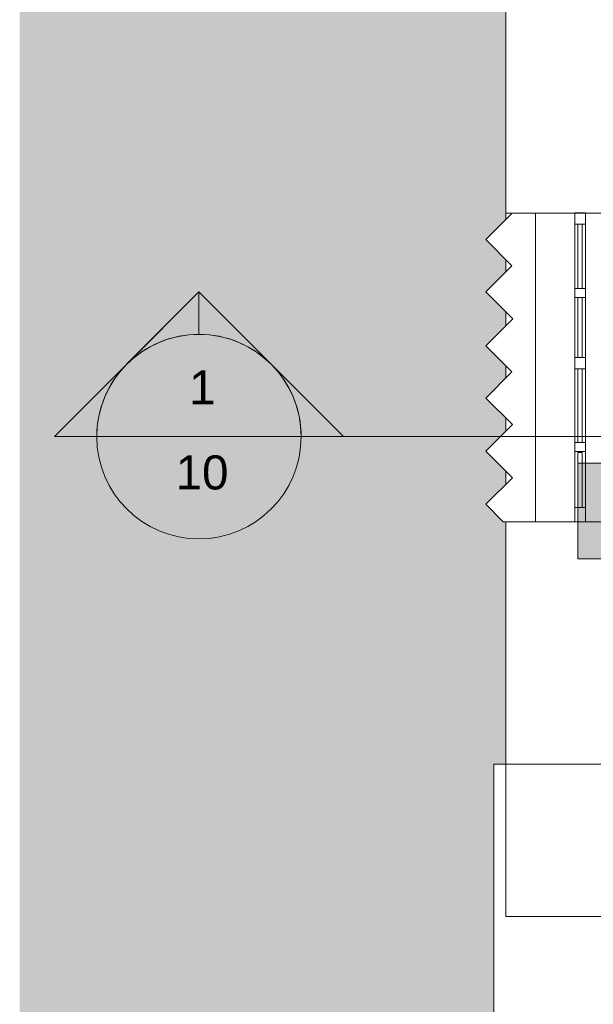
# Model space of a CAD drawing. Header units: metres. Extents: x 2.9 to 42.3, y -72.9 to -49.3.
# Tile 22 of 256: x 2.9 to 5.4, y -68.9 to -64.6. Entities that reach past the tile are written whole.
import ezdxf

# ---------------------------------------------------------------- set-up
doc = ezdxf.new("R2010")
doc.units = ezdxf.units.M
for name, color, linetype, lineweight in [('A-FLOR', 7, 'Continuous', 18), ('A-FLOR-PATT', 7, 'Continuous', 18), ('A-GENM', 7, 'Continuous', 18), ('A-GLAZ', 7, 'Continuous', 18), ('A-WALL', 7, 'Continuous', 18), ('G-ANNO-SYMB', 7, 'Continuous', 9)]:
    doc.layers.add(name, color=color, linetype=linetype, lineweight=lineweight)
doc.layers.add('M-EQPM-IDEN', color=1, linetype='Continuous', lineweight=9, true_color=0xff0000)
doc.styles.add('Arial', font='arial.ttf', dxfattribs={"height": 0.15})

# ---------------------------------------------------------------- blocks, each defined once
blk = doc.blocks.new('Paredes 15 - Paredes 6-6874455-2PAV')
at = {"layer": 'A-WALL', "color": 253, "true_color": 0xaaaaaa}
for p, q in [((5.0187, -63.781), (5.0187, -65.4145)), ((5.0187, -65.4145), (5.0476, -65.4145)), ((5.1503, -65.4145), (5.5087, -65.4145)), ((5.0187, -66.772), (5.0187, -67.8384)), ((5.5087, -66.772), (5.1503, -66.772)), ((5.0187, -67.8384), (5.0187, -68.5084)), ((5.4705, -67.8392), (4.9663, -67.8392)), ((4.9663, -67.8392), (4.9663, -69.0014)), ((5.0187, -68.5084), (5.5087, -68.5084))]:
    blk.add_line(p, q, dxfattribs=at)
blk = doc.blocks.new('brises5 - brises-6874583-2PAV')
at = {"layer": 'A-GENM', "color": 253, "true_color": 0xaaaaaa}
for p, q in [((5.0476, -65.4145), (4.9313, -65.5307)), ((5.1503, -65.4145), (5.0476, -65.4145)), ((5.1503, -66.772), (5.1503, -65.4145)), ((4.9313, -65.5307), (5.0461, -65.6455)), ((5.0461, -65.6455), (4.9313, -65.7602)), ((4.9313, -65.7602), (5.0503, -65.8792)), ((5.0503, -65.8792), (4.9313, -65.9982)), ((4.9313, -65.9982), (5.0461, -66.1129)), ((5.0461, -66.1129), (4.9313, -66.2277)), ((4.9313, -66.2277), (5.0482, -66.3446)), ((5.0482, -66.3446), (4.9313, -66.4614)), ((4.9313, -66.4614), (5.0482, -66.5783)), ((5.0482, -66.5783), (4.9313, -66.6952)), ((4.9313, -66.6952), (5.0081, -66.772)), ((5.0081, -66.772), (5.1503, -66.772))]:
    blk.add_line(p, q, dxfattribs=at)
blk = doc.blocks.new('Janelas 8 - Janelas 3-7856239-2PAV')
at = {"layer": 'A-GLAZ', "color": 253, "true_color": 0xaaaaaa}
for p, q in [((5.3234, -65.4135), (5.3234, -65.4635)), ((5.3704, -65.4135), (5.3234, -65.4135)), ((5.3704, -65.4635), (5.3704, -65.4135)), ((5.3234, -65.4635), (5.3704, -65.4635)), ((5.3234, -65.7459), (5.3234, -65.4635)), ((5.3368, -65.4635), (5.3368, -65.7459)), ((5.3554, -65.4635), (5.3368, -65.4635)), ((5.3554, -65.7459), (5.3554, -65.4635)), ((5.3704, -65.4635), (5.3704, -65.7459)), ((5.3234, -65.7459), (5.3234, -65.7859)), ((5.3704, -65.7459), (5.3234, -65.7459)), ((5.3368, -65.7459), (5.3554, -65.7459)), ((5.3704, -65.7859), (5.3704, -65.7459)), ((5.3234, -65.7859), (5.3704, -65.7859)), ((5.3234, -66.0496), (5.3234, -65.7859)), ((5.3368, -65.7859), (5.3368, -66.0496)), ((5.3554, -65.7859), (5.3368, -65.7859)), ((5.3554, -66.0496), (5.3554, -65.7859)), ((5.3704, -65.7859), (5.3704, -66.0496)), ((5.3234, -66.0496), (5.3234, -66.0996)), ((5.3704, -66.0496), (5.3234, -66.0496)), ((5.3368, -66.0496), (5.3554, -66.0496)), ((5.3704, -66.0996), (5.3704, -66.0496)), ((5.3234, -66.0996), (5.3704, -66.0996)), ((5.3234, -66.4232), (5.3234, -66.0996)), ((5.3368, -66.0996), (5.3368, -66.4232)), ((5.3554, -66.0996), (5.3368, -66.0996)), ((5.3554, -66.4232), (5.3554, -66.0996)), ((5.3704, -66.0996), (5.3704, -66.4232)), ((5.3234, -66.4232), (5.3234, -66.4632)), ((5.3704, -66.4232), (5.3234, -66.4232)), ((5.3368, -66.4232), (5.3554, -66.4232)), ((5.3704, -66.4632), (5.3704, -66.4232)), ((5.3234, -66.4632), (5.3704, -66.4632)), ((5.3234, -66.7096), (5.3234, -66.4632)), ((5.3368, -66.4669), (5.3368, -66.7096)), ((5.3554, -66.4669), (5.3368, -66.4669)), ((5.3554, -66.7096), (5.3554, -66.4669)), ((5.3704, -66.4632), (5.3704, -66.7096)), ((5.3234, -66.7096), (5.3234, -66.772)), ((5.3704, -66.7096), (5.3234, -66.7096)), ((5.3368, -66.7096), (5.3554, -66.7096)), ((5.3704, -66.772), (5.3704, -66.7096)), ((5.3234, -66.772), (5.3704, -66.772))]:
    blk.add_line(p, q, dxfattribs=at)
blk = doc.blocks.new('4 GRE - ESCOLA DE CINEMA E AUDIOVISUAL CINE REX R07_rvt-1-2PAV')
at = {"layer": 'A-FLOR-PATT', "true_color": 0xeff0f0}
h = blk.add_hatch(dxfattribs=at)
h.set_pattern_fill('FP_1', style=0, pattern_type=2)
h.set_pattern_definition([(50, (21.555, -62.929), (0.5465545, -0.047815), [0.05715, -0.62865]), (355, (21.555, -62.929), (-0.105728, 0.573166), [0.04572, -0.50292]), (100.451, (21.601, -62.933), (0.440828, 0.525349), [0.04857, -0.53427]), (46.184, (21.555, -62.776), (0.813237, -0.12613), [0.08573, -0.94298]), (96.636, (21.623, -62.787), (0.712212, 0.742287), [0.07286, -0.80141]), (351.184, (21.555, -62.776), (0.712217, 0.742274), [0.06858, -0.75438]), (21, (21.631, -62.814), (0.454846, -0.306795), [0.05715, -0.62865]), (326, (21.631, -62.814), (0.185405, 0.55256), [0.04572, -0.50292]), (71.451, (21.669, -62.84), (0.640251, 0.245763), [0.04857, -0.53427]), (37.5, (21.555, -62.929), (0.009261, 0.2536672), [0.02515, -0.47168, 0.02515, -0.48539, -0.50482]), (37.5, (21.555, -62.929), (0.009261, 0.2536672), [-1.007, 0.02515, -0.47968]), (7.5, (21.555, -62.929), (0.2004558, 0.300546), [0.02515, -0.26594, 0.02515, -0.46025, -0.1924]), (7.5, (21.555, -62.929), (0.2004558, 0.300546), [-0.77648, 0.02515, -0.16726]), (327.5, (21.385, -62.929), (0.4067682, -0.0171882), [0.02515, -0.16535, 0.02515, -0.56921, -0.78867]), (327.5, (21.385, -62.929), (0.4067682, -0.0171882), [-0.78486, 0.02515, -0.76352]), (317.5, (21.309, -62.929), (0.444383, 0.0762794), [0.02515, -0.2225, 0.02515, -0.36957, -0.56007]), (317.5, (21.309, -62.929), (0.444383, 0.0762794), [-0.64237, 0.02515, -0.53492])])
h.paths.add_polyline_path([(4.9663, -71.9414), (4.9663, -70.9344), (5.0187, -70.9344), (5.0187, -70.8774), (4.9097, -70.7685), (5.0187, -70.6596), (5.0187, -70.6479), (4.9076, -70.5368), (5.0187, -70.4258), (5.0187, -70.4141), (4.9076, -70.3031), (5.0187, -70.1921), (5.0187, -70.1804), (4.9076, -70.0694), (5.0187, -69.9583), (5.0187, -69.9467), (4.9076, -69.8356), (5.0187, -69.7246), (5.0187, -69.7129), (4.9076, -69.6019), (5.0187, -69.4909), (5.0187, -69.4792), (4.9076, -69.3682), (5.0187, -69.2571), (5.0187, -69.2455), (4.9076, -69.1344), (5.0187, -69.0234), (5.0187, -69.0014), (4.9663, -69.0014), (4.9663, -67.8392), (5.0187, -67.8384), (5.0187, -66.7719), (5.0081, -66.7719), (4.9313, -66.6952), (5.0187, -66.6078), (5.0187, -66.5488), (4.9313, -66.4614), (5.0187, -66.3741), (5.0187, -66.315), (4.9313, -66.2277), (5.0187, -66.1403), (5.0187, -66.0855), (4.9313, -65.9982), (5.0187, -65.9108), (5.0187, -65.8476), (4.9313, -65.7602), (5.0187, -65.6729), (5.0187, -65.618), (4.9313, -65.5307), (5.0187, -65.4433), (5.0187, -63.9077), (4.9673, -63.9077), (4.9673, -63.8115), (4.844, -63.8114), (4.844, -63.7103), (4.7173, -63.7102), (4.7173, -63.1603), (4.8142, -63.1603), (4.8142, -63.0619), (4.9058, -63.0619), (4.9058, -62.0623), (4.9258, -62.0623), (4.9258, -63.0619), (5.0087, -63.0619), (5.0087, -62.1494), (5.0187, -62.1494), (5.0187, -62.0619), (4.7173, -62.0619), (4.7173, -61.8715), (4.8673, -61.8715), (4.8673, -61.6915), (4.7173, -61.6915), (4.7173, -61.5145), (4.8503, -61.5145), (4.8503, -61.3315), (4.7173, -61.3315), (4.7173, -61.1515), (4.8673, -61.1515), (4.8673, -60.9715), (4.7173, -60.9715), (4.7173, -60.7915), (4.8673, -60.7915), (4.8673, -60.6115), (4.7173, -60.6115), (4.7173, -60.4215), (4.9058, -60.4215), (4.9058, -59.4215), (4.8142, -59.4215), (4.8142, -59.3222), (4.7173, -59.3222), (4.7173, -58.7715), (4.844, -58.7715), (4.844, -58.6715), (4.9673, -58.6715), (4.9673, -58.5715), (5.0187, -58.5715), (5.0187, -57.3816), (4.958, -57.3209), (5.0187, -57.2602), (5.0187, -57.1479), (4.958, -57.0872), (5.0187, -57.0265), (5.0187, -56.9141), (4.958, -56.8535), (5.0187, -56.7928), (5.0187, -56.6846), (4.958, -56.6239), (5.0187, -56.5632), (5.0187, -56.4467), (4.958, -56.386), (5.0187, -56.3253), (5.0187, -56.2171), (4.958, -56.1565), (5.0187, -56.0958), (5.0187, -56.0457), (5.0087, -56.0457), (5.0087, -54.838), (4.9663, -54.838), (4.9663, -53.5283), (4.9151, -53.528), (4.9936, -53.4495), (4.8768, -53.3326), (4.9936, -53.2157), (4.8768, -53.0989), (4.9936, -52.982), (4.8768, -52.8651), (4.9936, -52.7483), (4.8768, -52.6314), (4.9936, -52.5145), (4.8768, -52.3977), (4.9936, -52.2808), (4.8768, -52.1639), (4.9936, -52.0471), (4.9148, -51.9683), (4.9663, -51.968), (4.9663, -50.803), (4.9927, -50.803), (4.9927, -50.643), (5, -50.643), (4.9998, -50.5733), (5.159, -50.5733), (5.159, -50.571), (2.8781, -50.571), (2.8781, -71.9414), (4.9097, -71.9414)])
h.paths.add_polyline_path([(5.0087, -60.4215), (5.0087, -59.4241), (5.0187, -59.4241), (5.0187, -59.4215), (4.9258, -59.4215), (4.9258, -60.4215)])
at = {"layer": 'A-FLOR', "color": 253, "true_color": 0xaaaaaa}
for p, q in [((5.0187, -65.4433), (5.0187, -65.4145)), ((5.0187, -65.6729), (5.0187, -65.618)), ((5.0187, -65.9108), (5.0187, -65.8476)), ((5.0187, -66.1403), (5.0187, -66.0855)), ((5.0187, -66.3741), (5.0187, -66.315)), ((5.0187, -66.6078), (5.0187, -66.5488))]:
    blk.add_line(p, q, dxfattribs=at)
at = {"layer": 'A-GENM', "color": 253, "lineweight": 18, "true_color": 0xaaaaaa}
blk.add_blockref('brises5 - brises-6874583-2PAV', (0, 0), dxfattribs=at)
at = {"layer": 'A-GLAZ', "color": 253, "lineweight": 18, "true_color": 0xaaaaaa}
blk.add_blockref('Janelas 8 - Janelas 3-7856239-2PAV', (0, 0), dxfattribs=at)
at = {"layer": 'A-WALL', "color": 253, "lineweight": 18, "true_color": 0xaaaaaa}
blk.add_blockref('Paredes 15 - Paredes 6-6874455-2PAV', (0, 0), dxfattribs=at)
blk = doc.blocks.new('M_Identificador de equipamento mecânico_BTS - Em caixas-817025-2PAV')
at = {"layer": 'M-EQPM-IDEN', "true_color": 0xf5f5f5}
blk.add_hatch(color=7, dxfattribs=at).paths.add_polyline_path([(0.01, 0.0028), (0.01, -0.0028), (-0.01, -0.0028), (-0.01, 0.0028)])
at = {"layer": 'M-EQPM-IDEN'}
for p, q in [((0.01, 0.0028), (-0.01, 0.0028)), ((-0.01, 0.0028), (-0.01, -0.0028)), ((-0.01, 0.0028), (0.01, 0.0028)), ((-0.01, -0.0028), (-0.01, 0.0028)), ((0.01, -0.0028), (0.01, 0.0028)), ((0.01, 0.0028), (0.01, -0.0028)), ((-0.01, -0.0028), (0.01, -0.0028)), ((0.01, -0.0028), (-0.01, -0.0028))]:
    blk.add_line(p, q, dxfattribs=at)
blk = doc.blocks.new('Corte - M_Cabeça do corte - Preenchido-1049-2PAV')
at = {"layer": 'G-ANNO-SYMB'}
h = blk.add_hatch(color=256, dxfattribs=at)
edge = h.paths.add_edge_path()
edge.add_line((-0.006, 0.008485), (-0.006, 0.006))
edge.add_arc((-0.006, 0), 0.006, 90, 135)
edge.add_line((-0.010243, 0.004243), (-0.006, 0.008485))
h = blk.add_hatch(color=256, dxfattribs=at)
edge = h.paths.add_edge_path()
edge.add_line((-0.006, 0.008485), (-0.001757, 0.004243))
edge.add_arc((-0.006, 0), 0.006, 45, 90)
edge.add_line((-0.006, 0.006), (-0.006, 0.008485))
h = blk.add_hatch(color=256, dxfattribs=at)
edge = h.paths.add_edge_path()
edge.add_line((-0.014485, 0), (-0.010243, 0.004243))
edge.add_arc((-0.006, 0), 0.006, 135, 180)
edge.add_line((-0.012, 0), (-0.014485, 0))
h = blk.add_hatch(color=256, dxfattribs=at)
edge = h.paths.add_edge_path()
edge.add_line((0.002485, 0), (0, 0))
edge.add_arc((-0.006, 0), 0.006, 360, 405)
edge.add_line((-0.001757, 0.004243), (0.002485, 0))
for p, q in [((-0.006, 0.008485), (-0.014485, 0)), ((-0.006, 0.008485), (-0.010243, 0.004243)), ((-0.006, 0.008485), (0.002485, 0)), ((-0.006, 0.006), (-0.006, 0.008485)), ((-0.006, 0.008485), (-0.006, 0.006)), ((-0.001757, 0.004243), (-0.006, 0.008485)), ((-0.010243, 0.004243), (-0.014485, 0)), ((0.002485, 0), (-0.001757, 0.004243)), ((-0.014485, 0), (-0.012, 0)), ((0, 0), (0.002485, 0)), ((-0.012, 0), (-0.014485, 0)), ((0, 0), (0.002485, 0))]:
    blk.add_line(p, q, dxfattribs=at)
for start, end in [(360, 180), (90, 135), (45, 90), (135, 180), (360, 45), (180, 360)]:
    blk.add_arc((-0.006, 0), 0.006, start, end, dxfattribs=at)

msp = doc.modelspace()

# ---------------------------------------------------------------- linework, layer by layer
at = {"layer": 'G-ANNO-SYMB'}
for p, q in [((3.2178, -66.3976), (4.1178, -66.3976)), ((4.1178, -66.3976), (40.6306, -66.3976))]:
    msp.add_line(p, q, dxfattribs=at)

# ---------------------------------------------------------------- block references
at = {"lineweight": 5}
msp.add_blockref('4 GRE - ESCOLA DE CINEMA E AUDIOVISUAL CINE REX R07_rvt-1-2PAV', (0, 0), dxfattribs=at)
at = {"layer": 'G-ANNO-SYMB', "xscale": 74.99999999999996, "yscale": 74.99999999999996, "zscale": 74.99999999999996}
msp.add_blockref('Corte - M_Cabeça do corte - Preenchido-1049-2PAV', (4.1178, -66.3976), dxfattribs=at)
at = {"layer": 'M-EQPM-IDEN', "xscale": 74.99999999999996, "yscale": 74.99999999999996, "zscale": 74.99999999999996}
msp.add_blockref('M_Identificador de equipamento mecânico_BTS - Em caixas-817025-2PAV', (6.0858, -66.7248), dxfattribs=at)

# ---------------------------------------------------------------- texts
at = {"layer": 'G-ANNO-SYMB', "char_height": 0.15, "attachment_point": 1, "style": 'Arial'}
for s, insert, width in [('1', (3.6244, -66.1059), 0.144304), ('10', (3.5648, -66.4801), 0.288607)]:
    msp.add_mtext(s, dxfattribs=dict(at, insert=insert, width=width))

doc.saveas('drawing.dxf')
